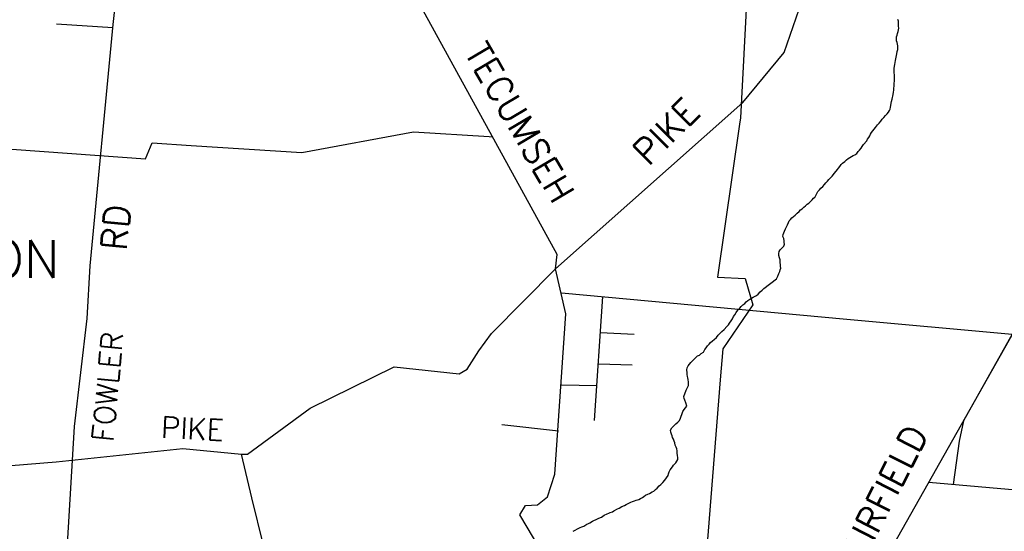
# Model space of a CAD drawing. Header units: feet. Extents: x 1615653 to 1618118, y 708897 to 711917.
# Tile 14 of 183: x 1618060.37 to 1618068.72, y 710518.66 to 710523.01. Entities that reach past the tile are written whole.
import ezdxf

# ---------------------------------------------------------------- set-up
doc = ezdxf.new("R2010")
doc.units = ezdxf.units.FT
doc.header["$LTSCALE"] = 20
doc.header["$MEASUREMENT"] = 0
for name, color, linetype in [('24_TOWN_NAMES', 170, 'Continuous'), ('36_MAJOR_ROADS', 130, 'Continuous'), ('37_MINOR_ROADS', 130, 'Continuous'), ('58_MAJOR_WATER', 170, 'Continuous'), ('ROAD-TEXT', 2, 'Continuous')]:
    doc.layers.add(name, color=color, linetype=linetype)
doc.styles.get("Standard").update_dxf_attribs({"font": 'simplex.shx'})

msp = doc.modelspace()

# ---------------------------------------------------------------- linework, layer by layer
at = {"layer": '36_MAJOR_ROADS', "linetype": 'Continuous'}
for points in [[(1618064.91234, 710520.89115), (1618066.50241, 710522.30468), (1618066.85437, 710522.72773), (1618066.98189, 710523.09681), (1618067.08518, 710523.36467), (1618067.76344, 710524.42315), (1618068.12194, 710524.9714), (1618068.31491, 710525.18368), (1618068.48388, 710525.24946), (1618068.66182, 710525.21085), (1618068.89636, 710525.20665), (1618069.0323, 710525.32374), (1618069.40749, 710525.98282), (1618069.4811, 710526.11667), (1618070.26358, 710526.23313), (1618070.49337, 710526.29183), (1618070.63398, 710526.41031), (1618070.76087, 710526.7284), (1618070.86144, 710526.84874), (1618071.60073, 710527.50845)], [(1618065.02003, 710517.34153), (1618065.03212, 710517.57635), (1618064.77975, 710518.09481), (1618064.82503, 710518.37862), (1618064.83547, 710518.42887), (1618064.72771, 710518.60871), (1618064.61021, 710518.8048), (1618064.66006, 710518.88208), (1618064.76077, 710518.88794), (1618064.84453, 710518.95739), (1618064.90875, 710519.15061), (1618064.99997, 710520.50948), (1618064.91234, 710520.89115), (1618064.92647, 710521.01227), (1618063.77533, 710523.1089), (1618062.87663, 710524.7454), (1618062.76949, 710524.79333)], [(1618070.7922, 710522.08436), (1618069.80303, 710521.57321), (1618069.35878, 710521.3437), (1618068.35577, 710519.56735), (1618067.53255, 710518.10976), (1618066.86674, 710518.07171), (1618066.72652, 710517.92941), (1618066.60802, 710517.80919), (1618064.94923, 710517.31512), (1618063.33985, 710516.69694), (1618062.95396, 710516.29493), (1618062.77017, 710516.37288), (1618061.90173, 710516.72802), (1618061.14804, 710516.79431), (1618060.6376, 710516.90528)], [(1618058.18432, 710519.36577), (1618058.44722, 710519.35002), (1618060.15326, 710519.21249), (1618060.67712, 710519.25378), (1618061.75091, 710519.36735), (1618062.24798, 710519.3193), (1618062.30099, 710519.31775), (1618062.83204, 710519.7095), (1618063.54437, 710520.06098), (1618064.09592, 710520.0016), (1618064.16453, 710520.04021), (1618064.26236, 710520.19587), (1618064.37118, 710520.34436), (1618064.91234, 710520.89115)]]:
    msp.add_lwpolyline(points, dxfattribs=at)
at = {"layer": '37_MINOR_ROADS', "linetype": 'Continuous'}
for points in [[(1618061.16072, 710522.96658), (1618061.37012, 710524.85558)], [(1618066.61089, 710524.61399), (1618066.48339, 710522.17293), (1618066.47588, 710522.12089)], [(1618060.67859, 710522.97055), (1618061.15798, 710522.94033)], [(1618060.9404, 710520.47006), (1618060.96588, 710520.91785), (1618061.16072, 710522.96658)], [(1618066.47588, 710522.12089), (1618066.28821, 710520.82048), (1618066.52193, 710520.81054), (1618066.58657, 710520.58677), (1618066.33296, 710520.21382), (1618066.31172, 710519.94886)], [(1618061.82143, 710521.93954), (1618062.75978, 710521.87777), (1618063.70992, 710522.05342), (1618064.35191, 710522.01567)], [(1618059.3734, 710521.9896), (1618059.90793, 710521.93579), (1618061.43504, 710521.82658), (1618061.49234, 710521.96121), (1618061.82143, 710521.93954)], [(1618064.35191, 710522.01567), (1618064.37933, 710522.01341)], [(1618064.96482, 710520.68815), (1618067.38589, 710520.46537)], [(1618065.24533, 710519.60461), (1618065.31407, 710520.65727)], [(1618060.73339, 710517.97459), (1618060.74387, 710518.07963), (1618060.83123, 710519.55407), (1618060.9404, 710520.47006)], [(1618067.38589, 710520.46537), (1618068.78756, 710520.33639), (1618068.37561, 710519.60247), (1618068.33711, 710519.42972)], [(1618065.29428, 710520.35181), (1618065.58099, 710520.33712)], [(1618065.2773, 710520.08642), (1618065.56401, 710520.07761)], [(1618066.31172, 710519.94886), (1618066.12867, 710517.6681)], [(1618064.96306, 710519.9078), (1618065.26382, 710519.9026)], [(1618064.93898, 710519.5154), (1618064.45814, 710519.5674)], [(1618068.33711, 710519.42972), (1618068.28854, 710519.06021)], [(1618062.33735, 710518.94961), (1618062.24798, 710519.3193)], [(1618069.52853, 710518.95078), (1618068.07975, 710519.07864)], [(1618062.33745, 710516.55639), (1618062.43445, 710518.54729), (1618062.33735, 710518.94961)]]:
    msp.add_lwpolyline(points, dxfattribs=at)
at = {"layer": '58_MAJOR_WATER', "linetype": 'Continuous'}
for points in [[(1618067.11241, 710521.49751), (1618067.13843, 710521.5472), (1618067.15278, 710521.5629), (1618067.16613, 710521.57665), (1618067.18043, 710521.5904), (1618067.19583, 710521.6071), (1618067.20813, 710521.62085), (1618067.22148, 710521.6356), (1618067.23378, 710521.64935), (1618067.24613, 710521.66415), (1618067.25948, 710521.6789), (1618067.28003, 710521.7045), (1618067.30673, 710521.734), (1618067.31503, 710521.74685), (1618067.32533, 710521.76165), (1618067.33668, 710521.77645), (1618067.34993, 710521.7882), (1618067.36733, 710521.80385), (1618067.38163, 710521.81755), (1618067.39588, 710521.8273), (1618067.42428, 710521.8447), (1618067.43948, 710521.8534), (1618067.45368, 710521.8601), (1618067.46993, 710521.8708), (1618067.48228, 710521.88655), (1618067.49258, 710521.89935), (1618067.50593, 710521.9161), (1618067.51528, 710521.92995), (1618067.52663, 710521.94575), (1618067.55538, 710521.9792), (1618067.56168, 710521.9921), (1618067.57103, 710522.0069), (1618067.57933, 710522.02075), (1618067.58663, 710522.03365), (1618067.59593, 710522.04745), (1618067.60628, 710522.0633), (1618067.61663, 710522.0781), (1618067.62793, 710522.0919), (1618067.64643, 710522.11355), (1618067.65978, 710522.1293), (1618067.67418, 710522.146), (1618067.68653, 710522.16175), (1618067.69988, 710522.1775), (1618067.71423, 710522.19325), (1618067.72858, 710522.20795), (1618067.73888, 710522.2208), (1618067.74718, 710522.23465), (1618067.75248, 710522.24755), (1618067.75578, 710522.2625), (1618067.75813, 710522.2785), (1618067.76158, 710522.29745), (1618067.76488, 710522.3124), (1618067.76928, 710522.33035), (1618067.77363, 710522.3453), (1618067.77588, 710522.35825), (1618067.77818, 710522.37225), (1618067.78058, 710522.39025), (1618067.78298, 710522.4082), (1618067.78438, 710522.4262), (1618067.78568, 710522.4412), (1618067.78698, 710522.4542), (1618067.78823, 710522.4672), (1618067.78958, 710522.4832), (1618067.79093, 710522.4982), (1618067.79028, 710522.51425), (1618067.78958, 710522.5293), (1618067.78628, 710522.56245), (1618067.78693, 710522.5925), (1618067.78938, 710522.6125), (1618067.79168, 710522.62645), (1618067.79503, 710522.6424), (1618067.79943, 710522.66035), (1618067.80173, 710522.67435), (1618067.80503, 710522.6893), (1618067.80733, 710522.7023), (1618067.81068, 710522.71725), (1618067.81303, 710522.7352), (1618067.81743, 710522.75215), (1618067.81878, 710522.76815), (1618067.81908, 710522.7832), (1618067.81643, 710522.79925), (1618067.81273, 710522.8124), (1618067.80803, 710522.8275), (1618067.80538, 710522.8436), (1618067.80673, 710522.8606), (1618067.81203, 710522.8735), (1618067.81633, 710522.88845), (1618067.82173, 710522.90535), (1618067.82503, 710522.91935), (1618067.82538, 710522.93535), (1618067.82473, 710522.9514), (1618067.82503, 710522.9654), (1618067.82433, 710522.97945), (1618067.82258, 710522.9925), (1618067.81793, 710523.00765)], [(1618066.00548, 710519.79215), (1618066.00368, 710519.8092), (1618066.02138, 710519.8611), (1618066.03368, 710519.88495), (1618066.04188, 710519.9009), (1618066.04308, 710519.9179), (1618066.04128, 710519.93095), (1618066.03853, 710519.952), (1618066.03568, 710519.9661), (1618066.03383, 710519.9791), (1618066.03103, 710519.9952), (1618066.03023, 710520.0102), (1618066.02848, 710520.03425), (1618066.02968, 710520.0503), (1618066.03993, 710520.0692), (1618066.05113, 710520.0841), (1618066.06233, 710520.097), (1618066.07858, 710520.1148), (1618066.09478, 710520.13065), (1618066.11913, 710520.1524), (1618066.13423, 710520.15925), (1618066.14943, 710520.1741), (1618066.16963, 710520.18585), (1618066.18088, 710520.20675), (1618066.19308, 710520.22065), (1618066.20328, 710520.23755), (1618066.21648, 710520.2524), (1618066.22868, 710520.2653), (1618066.24593, 710520.28115), (1618066.25908, 710520.292), (1618066.27833, 710520.3098), (1618066.29258, 710520.32765), (1618066.30978, 710520.3445), (1618066.32603, 710520.3603), (1618066.34428, 710520.37715), (1618066.36758, 710520.4019), (1618066.38083, 710520.41775), (1618066.39098, 710520.43065), (1618066.40328, 710520.45055), (1618066.41448, 710520.46645), (1618066.42373, 710520.4864), (1618066.43393, 710520.5023), (1618066.44718, 710520.52115), (1618066.46148, 710520.541), (1618066.47673, 710520.55885), (1618066.48993, 710520.57275), (1618066.50408, 710520.5856), (1618066.51928, 710520.59845), (1618066.53248, 710520.6123), (1618066.54663, 710520.62415), (1618066.56178, 710520.634), (1618066.57593, 710520.64285), (1618066.59003, 710520.6507), (1618066.60313, 710520.65655), (1618066.61828, 710520.6664), (1618066.63243, 710520.67725), (1618066.65068, 710520.69605), (1618066.66793, 710520.7119), (1618066.68208, 710520.72375), (1618066.78728, 710520.80665), (1618066.79963, 710520.83055), (1618066.80788, 710520.85145), (1618066.81608, 710520.8684), (1618066.82028, 710520.88235), (1618066.82448, 710520.89635), (1618066.82363, 710520.9104), (1618066.82183, 710520.92645), (1618066.82108, 710520.94545), (1618066.81933, 710520.9685), (1618066.81453, 710520.9846), (1618066.80973, 710521.0037), (1618066.80798, 710521.02175), (1618066.81218, 710521.0377), (1618066.81938, 710521.05265), (1618066.83358, 710521.0685), (1618066.85178, 710521.08335), (1618066.85503, 710521.1013), (1618066.85423, 710521.11635), (1618066.85338, 710521.1304), (1618066.84963, 710521.14945), (1618066.84283, 710521.16755), (1618066.84503, 710521.18455), (1618066.85023, 710521.19855), (1618066.85538, 710521.2125), (1618066.86363, 710521.2314), (1618066.87383, 710521.24735), (1618066.88208, 710521.26525), (1618066.89133, 710521.2842), (1618066.89653, 710521.29815), (1618066.90668, 710521.31105), (1618066.91888, 710521.32395), (1618066.93303, 710521.3358), (1618066.94718, 710521.34665), (1618066.96348, 710521.36545), (1618066.98068, 710521.3793), (1618066.99283, 710521.39315), (1618067.00598, 710521.40005), (1618067.02013, 710521.4139), (1618067.03333, 710521.42675), (1618067.04853, 710521.4406), (1618067.06268, 710521.45045)], [(1618067.06268, 710521.45045), (1618067.07788, 710521.4643), (1618067.09108, 710521.47815), (1618067.10323, 710521.49105), (1618067.11438, 710521.4989)], [(1618065.06303, 710518.66435), (1618065.08018, 710518.6742), (1618065.09933, 710518.685), (1618065.12253, 710518.69675), (1618065.13563, 710518.7036), (1618065.15473, 710518.70935), (1618065.17893, 710518.7241), (1618065.19208, 710518.73095), (1618065.20513, 710518.7368), (1618065.22638, 710518.7506), (1618065.23948, 710518.75745), (1618065.25858, 710518.76525), (1618065.28178, 710518.776), (1618065.30393, 710518.78575), (1618065.32613, 710518.8005), (1618065.35233, 710518.81225), (1618065.36543, 710518.8191), (1618065.37853, 710518.82495), (1618065.39663, 710518.82975), (1618065.40973, 710518.8376), (1618065.44003, 710518.85625), (1618065.45313, 710518.86215), (1618065.47728, 710518.87385), (1618065.49848, 710518.88465), (1618065.51358, 710518.89245), (1618065.53578, 710518.90325), (1618065.55288, 710518.91205), (1618065.56698, 710518.9169), (1618065.58308, 710518.9227), (1618065.59918, 710518.92755), (1618065.62033, 710518.9353), (1618065.63443, 710518.94315), (1618065.65053, 710518.95095), (1618065.66368, 710518.9598), (1618065.67683, 710518.9697), (1618065.69698, 710518.97945), (1618065.71108, 710518.9863), (1618065.73328, 710518.99905), (1618065.74638, 710519.00495), (1618065.76158, 710519.0198), (1618065.77478, 710519.03165), (1618065.79198, 710519.04945), (1618065.80618, 710519.0613), (1618065.82443, 710519.07915), (1618065.84068, 710519.099), (1618065.85598, 710519.11885), (1618065.86823, 710519.1387), (1618065.87143, 710519.1527), (1618065.87663, 710519.16965), (1618065.88683, 710519.1856), (1618065.90518, 710519.2104), (1618065.91538, 710519.2243), (1618065.93363, 710519.2441), (1618065.94383, 710519.26005), (1618065.95203, 710519.27495), (1618065.95128, 710519.292), (1618065.94943, 710519.30705), (1618065.94568, 710519.3281), (1618065.94493, 710519.34615), (1618065.94213, 710519.3652), (1618065.93628, 710519.3793), (1618065.92748, 710519.39645), (1618065.92473, 710519.4155), (1618065.91988, 710519.4286), (1618065.91408, 710519.44565), (1618065.90723, 710519.4608), (1618065.90238, 710519.47385), (1618065.89858, 710519.4899), (1618065.89278, 710519.507), (1618065.88998, 710519.5231), (1618065.89923, 710519.542), (1618065.91848, 710519.5598), (1618065.93373, 710519.57665), (1618065.95193, 710519.59145), (1618065.96613, 710519.6053), (1618065.97538, 710519.62525), (1618065.98058, 710519.6412), (1618065.98578, 710519.65615), (1618065.99508, 710519.6801), (1618066.00533, 710519.697), (1618066.01653, 710519.7119), (1618066.02673, 710519.7258), (1618066.01908, 710519.75595), (1618066.01033, 710519.7771), (1618066.00548, 710519.79215)]]:
    msp.add_lwpolyline(points, dxfattribs=at)

# ---------------------------------------------------------------- texts
at = {"layer": '24_TOWN_NAMES', "linetype": 'Continuous'}
msp.add_text('ENON', height=0.32, dxfattribs=at).set_placement((1618059.53904, 710520.81604))
at = {"layer": 'ROAD-TEXT'}
for s, height, rotation, p in [('TECUMSEH', 0.216, 300.375309, (1618064.13495, 710522.73006)), ('PIKE', 0.216, 45.004375, (1618065.70239, 710521.75772)), ('RD', 0.216, 84.710722, (1618061.27176, 710521.04058)), ('FOWLER', 0.18, 84.710722, (1618061.15958, 710519.41963)), ('PIKE', 0.18, 357.293496, (1618061.56324, 710519.45911)), ('FAIRFIELD', 0.216, 62.952947, (1618067.45727, 710518.27085))]:
    msp.add_text(s, height=height, rotation=rotation, dxfattribs=at).set_placement(p)

doc.saveas('drawing.dxf')
